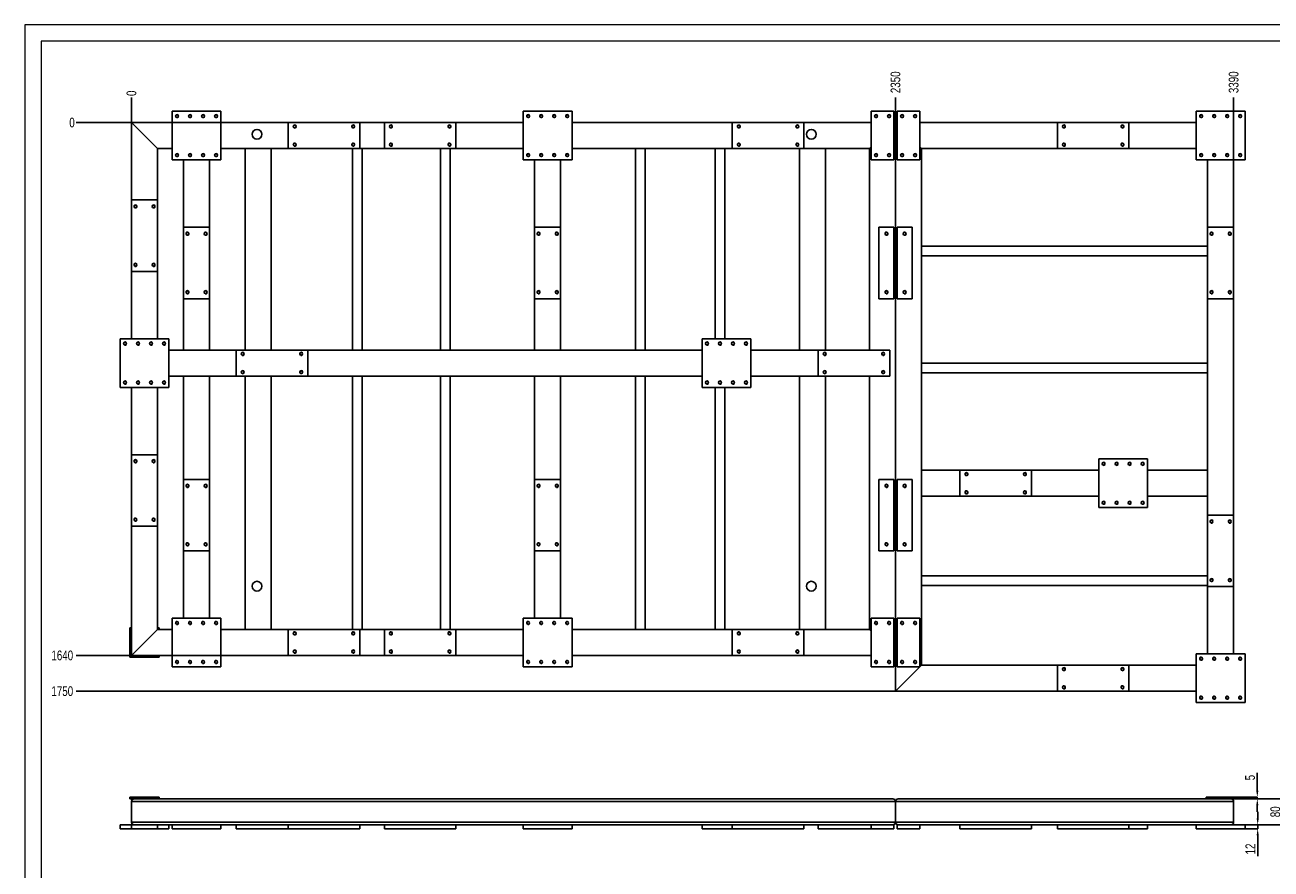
# Model space of a CAD drawing. Header units: millimetres. Extents: x 0 to 841, y 0 to 594.
# Tile 5 of 13: x 0 to 383, y 334 to 594. Entities that reach past the tile are written whole.
import ezdxf

# ---------------------------------------------------------------- set-up
doc = ezdxf.new("R2010")
doc.units = ezdxf.units.MM
doc.header["$PDSIZE"] = -1
doc.layers.add('COTES', color=1, linetype='Continuous')
doc.layers.add('TRAIT-FINS', color=9, linetype='Continuous')
doc.layers.add('TRAIT-FORT', color=4, linetype='Continuous', lineweight=25)
doc.styles.add('SLDTEXTSTYLE0', font='TXT', dxfattribs={"width": 0.75})
doc.dimstyles.new('SLDDIMSTYLE4', dxfattribs={"dimtxt": 3, "dimasz": 0.333333, "dimexe": 0, "dimexo": 0.0625, "dimgap": 0.75, "dimtad": 0, "dimtih": 1, "dimtoh": 1, "dimdec": 0, "dimlfac": 10, "dimrnd": 1e-09, "dimdsep": 46, "dimtxsty": 'SLDTEXTSTYLE0', "dimblk1": 'ORIGIN', "dimblk2": 'ORIGIN', "dimsah": 1, "dimcen": 0.09, "dimadec": 0, "dimazin": 2, "dimtfac": 1, "dimtdec": 0, "dimtofl": 0, "dimtmove": 0, "dimatfit": 3, "dimldrblk": 'ORIGIN', "dimfxl": 1, "dimfrac": 2, "dimtolj": 1, "dimtzin": 12, "dimarcsym": 0})
doc.dimstyles.new('SLDDIMSTYLE5', dxfattribs={"dimtxt": 3, "dimasz": 2, "dimexe": 0, "dimexo": 0.0625, "dimgap": 0.75, "dimtad": 0, "dimtih": 1, "dimtoh": 1, "dimdec": 0, "dimlfac": 10, "dimrnd": 1e-09, "dimzin": 12, "dimdsep": 46, "dimtxsty": 'SLDTEXTSTYLE0', "dimsah": 1, "dimcen": 0.09, "dimadec": 0, "dimazin": 3, "dimtfac": 1, "dimtdec": 0, "dimtofl": 0, "dimtmove": 0, "dimatfit": 3, "dimfxl": 1, "dimfrac": 2, "dimtolj": 1, "dimtzin": 12, "dimarcsym": 0})
doc.dimstyles.new('SLDDIMSTYLE7', dxfattribs={"dimtxt": 3, "dimasz": 2, "dimexe": 0, "dimexo": 0.0625, "dimgap": 0.75, "dimtad": 1, "dimdec": 0, "dimlfac": 10, "dimrnd": 1e-09, "dimzin": 12, "dimdsep": 46, "dimtxsty": 'SLDTEXTSTYLE0', "dimsah": 1, "dimcen": 0.09, "dimadec": 0, "dimazin": 3, "dimtfac": 1, "dimtdec": 0, "dimtmove": 0, "dimatfit": 0, "dimfxl": 1, "dimfrac": 2, "dimtolj": 1, "dimtzin": 12, "dimarcsym": 0})

# ---------------------------------------------------------------- blocks, each defined once
blk = doc.blocks.new('_D_122')
at = {"layer": 'COTES', "color": 0, "lineweight": -2, "transparency": 16777216}
for p, q in [((379.06, 358.33), (379.06, 363.85)), ((372.34, 356.33), (379.06, 356.33)), ((372.34, 355.83), (379.06, 355.83)), ((379.06, 355.83), (379.06, 356.33)), ((379.06, 353.83), (379.06, 351.83))]:
    blk.add_line(p, q, dxfattribs=at)
at = {"layer": 'COTES', "color": 0, "transparency": 16777216}
for points in [[(378.72, 358.33), (379.39, 358.33), (379.06, 356.33)], [(378.72, 353.83), (379.39, 353.83), (379.06, 355.83)]]:
    blk.add_solid(points, dxfattribs=at)
at = {"layer": 'Defpoints', "color": 0, "transparency": 16777216}
for p in [(372.28, 356.33), (372.28, 355.83), (379.06, 356.33)]:
    blk.add_point(p, dxfattribs=at)
at = {"layer": 'COTES', "color": 0, "transparency": 16777216, "insert": (375.31, 362.35), "char_height": 3, "attachment_point": 2, "rotation": 90, "style": 'SLDTEXTSTYLE0'}
blk.add_mtext('\\A1;5', dxfattribs=at)
blk = doc.blocks.new('_D_123')
at = {"layer": 'COTES', "color": 0, "lineweight": -2, "transparency": 16777216}
for p, q in [((372.34, 355.83), (386.82, 355.83)), ((386.82, 349.83), (386.82, 353.83)), ((374.26, 347.83), (386.82, 347.83))]:
    blk.add_line(p, q, dxfattribs=at)
at = {"layer": 'COTES', "color": 0, "transparency": 16777216}
for points in [[(386.48, 353.83), (387.15, 353.83), (386.82, 355.83)], [(386.48, 349.83), (387.15, 349.83), (386.82, 347.83)]]:
    blk.add_solid(points, dxfattribs=at)
at = {"layer": 'Defpoints', "color": 0, "transparency": 16777216}
for p in [(372.28, 355.83), (386.82, 355.83), (374.2, 347.83)]:
    blk.add_point(p, dxfattribs=at)
at = {"layer": 'COTES', "color": 0, "transparency": 16777216, "insert": (383.07, 351.83), "char_height": 3, "attachment_point": 2, "rotation": 90, "style": 'SLDTEXTSTYLE0'}
blk.add_mtext('\\A1;80', dxfattribs=at)
blk = doc.blocks.new('_D_124')
at = {"layer": 'COTES', "color": 0, "lineweight": -2, "transparency": 16777216}
for p, q in [((379.17, 349.83), (379.17, 351.83)), ((375.34, 347.83), (379.17, 347.83)), ((375.34, 346.63), (379.17, 346.63)), ((379.17, 347.83), (379.17, 346.63)), ((379.17, 344.63), (379.17, 338.13))]:
    blk.add_line(p, q, dxfattribs=at)
at = {"layer": 'COTES', "color": 0, "transparency": 16777216}
for points in [[(378.84, 349.83), (379.5, 349.83), (379.17, 347.83)], [(378.84, 344.63), (379.5, 344.63), (379.17, 346.63)]]:
    blk.add_solid(points, dxfattribs=at)
at = {"layer": 'Defpoints', "color": 0, "transparency": 16777216}
for p in [(375.28, 347.83), (375.28, 346.63), (379.17, 347.83)]:
    blk.add_point(p, dxfattribs=at)
at = {"layer": 'COTES', "color": 0, "transparency": 16777216, "insert": (375.42, 340.38), "char_height": 3, "attachment_point": 2, "rotation": 90, "style": 'SLDTEXTSTYLE0'}
blk.add_mtext('\\A1;12', dxfattribs=at)
blk = doc.blocks.new('_D_125')
at = {"layer": 'COTES', "color": 0, "lineweight": -2, "transparency": 16777216}
blk.add_line((32.78, 564), (32.78, 571.65), dxfattribs=at)
at = {"layer": 'Defpoints', "color": 0, "transparency": 16777216}
for p in [(32.78, 571.65), (32.78, 563.94), (32.78, 563.94)]:
    blk.add_point(p, dxfattribs=at)
at = {"layer": 'COTES', "color": 0, "transparency": 16777216, "insert": (32.78, 572.96), "char_height": 3, "attachment_point": 5, "rotation": 90, "style": 'SLDTEXTSTYLE0'}
blk.add_mtext('\\A1;0', dxfattribs=at)
blk = doc.blocks.new('_Origin')
at = {"color": 0, "linetype": 'ByBlock', "lineweight": -2}
blk.add_line((0, 0), (-1, 0), dxfattribs=at)
blk.add_circle((0, 0), 0.5, dxfattribs=at)
blk = doc.blocks.new('_D_126')
at = {"layer": 'COTES', "color": 0, "lineweight": -2, "transparency": 16777216}
blk.add_line((267.78, 564), (267.78, 571.65), dxfattribs=at)
at = {"layer": 'Defpoints', "color": 0, "transparency": 16777216}
for p in [(267.78, 571.65), (32.78, 563.94), (267.78, 563.94)]:
    blk.add_point(p, dxfattribs=at)
at = {"layer": 'COTES', "color": 0, "transparency": 16777216, "insert": (267.78, 576.34), "char_height": 3, "attachment_point": 5, "rotation": 90, "style": 'SLDTEXTSTYLE0'}
blk.add_mtext('\\A1;2350', dxfattribs=at)
blk = doc.blocks.new('_D_127')
at = {"layer": 'COTES', "color": 0, "lineweight": -2, "transparency": 16777216}
blk.add_line((371.78, 531.8), (371.78, 571.65), dxfattribs=at)
at = {"layer": 'Defpoints', "color": 0, "transparency": 16777216}
for p in [(371.78, 571.65), (32.78, 563.94), (371.78, 531.74)]:
    blk.add_point(p, dxfattribs=at)
at = {"layer": 'COTES', "color": 0, "transparency": 16777216, "insert": (371.78, 576.34), "char_height": 3, "attachment_point": 5, "rotation": 90, "style": 'SLDTEXTSTYLE0'}
blk.add_mtext('\\A1;3390', dxfattribs=at)
blk = doc.blocks.new('_D_128')
at = {"layer": 'COTES', "color": 0, "lineweight": -2, "transparency": 16777216}
blk.add_line((80.91, 563.94), (15.8, 563.94), dxfattribs=at)
at = {"layer": 'Defpoints', "color": 0, "transparency": 16777216}
for p in [(15.8, 563.94), (80.98, 563.94), (80.98, 563.94)]:
    blk.add_point(p, dxfattribs=at)
at = {"layer": 'COTES', "color": 0, "transparency": 16777216, "insert": (14.49, 563.94), "char_height": 3, "attachment_point": 5, "style": 'SLDTEXTSTYLE0'}
blk.add_mtext('\\A1;0', dxfattribs=at)
blk = doc.blocks.new('_D_129')
at = {"layer": 'COTES', "color": 0, "lineweight": -2, "transparency": 16777216}
blk.add_line((80.91, 399.94), (15.8, 399.94), dxfattribs=at)
at = {"layer": 'Defpoints', "color": 0, "transparency": 16777216}
for p in [(80.98, 563.94), (15.8, 399.94), (80.98, 399.94)]:
    blk.add_point(p, dxfattribs=at)
at = {"layer": 'COTES', "color": 0, "transparency": 16777216, "insert": (11.49, 399.94), "char_height": 3, "attachment_point": 5, "style": 'SLDTEXTSTYLE0'}
blk.add_mtext('\\A1;1640', dxfattribs=at)
blk = doc.blocks.new('_D_130')
at = {"layer": 'COTES', "color": 0, "lineweight": -2, "transparency": 16777216}
blk.add_line((317.51, 388.94), (15.8, 388.94), dxfattribs=at)
at = {"layer": 'Defpoints', "color": 0, "transparency": 16777216}
for p in [(80.98, 563.94), (15.8, 388.94), (317.58, 388.94)]:
    blk.add_point(p, dxfattribs=at)
at = {"layer": 'COTES', "color": 0, "transparency": 16777216, "insert": (11.49, 388.94), "char_height": 3, "attachment_point": 5, "style": 'SLDTEXTSTYLE0'}
blk.add_mtext('\\A1;1750', dxfattribs=at)

msp = doc.modelspace()

# ---------------------------------------------------------------- linework, layer by layer
at = {"lineweight": 18}
for p, q in [((841, 594), (0, 594)), ((0, 594), (0, 0)), ((5, 589), (5, 5)), ((836, 589), (5, 589))]:
    msp.add_line(p, q, dxfattribs=at)
at = {"layer": 'TRAIT-FINS', "lineweight": 18}
for centre in [(46.78, 565.94), (50.78, 565.94), (54.78, 565.94), (58.78, 565.94), (154.78, 565.94), (158.78, 565.94), (162.78, 565.94), (166.78, 565.94), (261.78, 565.94), (265.78, 565.94), (269.78, 565.94), (273.78, 565.94), (361.78, 565.94), (365.78, 565.94), (369.78, 565.94), (373.78, 565.94), (82.98, 562.74), (100.98, 562.74), (112.58, 562.74), (130.58, 562.74), (219.58, 562.74), (237.58, 562.74), (319.58, 562.74), (337.58, 562.74), (82.98, 557.14), (100.98, 557.14), (112.58, 557.14), (130.58, 557.14), (219.58, 557.14), (237.58, 557.14), (319.58, 557.14), (337.58, 557.14), (46.78, 553.94), (50.78, 553.94), (54.78, 553.94), (58.78, 553.94), (154.78, 553.94), (158.78, 553.94), (162.78, 553.94), (166.78, 553.94), (261.78, 553.94), (265.78, 553.94), (269.78, 553.94), (273.78, 553.94), (361.78, 553.94), (365.78, 553.94), (369.78, 553.94), (373.78, 553.94), (33.98, 538.14), (39.58, 538.14), (49.98, 529.74), (55.58, 529.74), (157.98, 529.74), (163.58, 529.74), (264.98, 529.74), (270.58, 529.74), (364.98, 529.74), (370.58, 529.74), (33.98, 520.14), (39.58, 520.14), (49.98, 511.74), (55.58, 511.74), (157.98, 511.74), (163.58, 511.74), (264.98, 511.74), (270.58, 511.74), (364.98, 511.74), (370.58, 511.74), (30.78, 495.94), (34.78, 495.94), (38.78, 495.94), (42.78, 495.94), (209.78, 495.94), (213.78, 495.94), (217.78, 495.94), (221.78, 495.94), (66.98, 492.74), (84.98, 492.74), (245.98, 492.74), (263.98, 492.74), (66.98, 487.14), (84.98, 487.14), (245.98, 487.14), (263.98, 487.14), (30.78, 483.94), (34.78, 483.94), (38.78, 483.94), (42.78, 483.94), (209.78, 483.94), (213.78, 483.94), (217.78, 483.94), (221.78, 483.94), (33.98, 459.74), (39.58, 459.74), (289.58, 455.74), (307.58, 455.74), (331.78, 458.94), (335.78, 458.94), (339.78, 458.94), (343.78, 458.94), (49.98, 452.14), (55.58, 452.14), (157.98, 452.14), (163.58, 452.14), (264.98, 452.14), (270.58, 452.14), (289.58, 450.14), (307.58, 450.14), (331.78, 446.94), (335.78, 446.94), (339.78, 446.94), (343.78, 446.94), (33.98, 441.74), (39.58, 441.74), (364.98, 441.14), (370.58, 441.14), (49.98, 434.14), (55.58, 434.14), (157.98, 434.14), (163.58, 434.14), (264.98, 434.14), (270.58, 434.14), (364.98, 423.14), (370.58, 423.14), (46.78, 409.94), (50.78, 409.94), (54.78, 409.94), (58.78, 409.94), (154.78, 409.94), (158.78, 409.94), (162.78, 409.94), (166.78, 409.94), (261.78, 409.94), (265.78, 409.94), (269.78, 409.94), (273.78, 409.94), (82.98, 406.74), (100.98, 406.74), (112.58, 406.74), (130.58, 406.74), (219.58, 406.74), (237.58, 406.74), (82.98, 401.14), (100.98, 401.14), (112.58, 401.14), (130.58, 401.14), (219.58, 401.14), (237.58, 401.14), (361.78, 398.94), (365.78, 398.94), (369.78, 398.94), (373.78, 398.94), (46.78, 397.94), (50.78, 397.94), (54.78, 397.94), (58.78, 397.94), (154.78, 397.94), (158.78, 397.94), (162.78, 397.94), (166.78, 397.94), (261.78, 397.94), (265.78, 397.94), (269.78, 397.94), (273.78, 397.94), (319.58, 395.74), (337.58, 395.74), (319.58, 390.14), (337.58, 390.14), (361.78, 386.94), (365.78, 386.94), (369.78, 386.94), (373.78, 386.94)]:
    msp.add_arc(centre, 0.5, 255, 195, dxfattribs=at)
at = {"layer": 'TRAIT-FORT', "lineweight": 25}
for p, q in [((60.28, 567.44), (45.28, 567.44)), ((45.28, 567.44), (45.28, 552.44)), ((60.28, 552.44), (60.28, 567.44)), ((168.28, 567.44), (153.28, 567.44)), ((153.28, 567.44), (153.28, 552.44)), ((168.28, 552.44), (168.28, 567.44)), ((260.28, 567.44), (260.28, 552.44)), ((267.28, 567.44), (260.28, 567.44)), ((267.28, 567.44), (267.28, 552.44)), ((275.28, 567.44), (268.28, 567.44)), ((268.28, 552.44), (268.28, 567.44)), ((275.28, 552.44), (275.28, 567.44)), ((375.28, 567.44), (360.28, 567.44)), ((360.28, 567.44), (360.28, 552.44)), ((375.28, 552.44), (375.28, 567.44)), ((32.78, 563.94), (32.78, 540.14)), ((32.78, 563.94), (33.58, 563.14)), ((45.28, 563.94), (32.78, 563.94)), ((33.58, 563.14), (32.78, 563.94)), ((80.98, 563.94), (60.28, 563.94)), ((102.98, 563.94), (80.98, 563.94)), ((80.98, 563.94), (80.98, 555.94)), ((110.58, 563.94), (102.98, 563.94)), ((102.98, 555.94), (102.98, 563.94)), ((132.58, 563.94), (110.58, 563.94)), ((110.58, 563.94), (110.58, 555.94)), ((153.28, 563.94), (132.58, 563.94)), ((132.58, 555.94), (132.58, 563.94)), ((217.58, 563.94), (168.28, 563.94)), ((239.58, 563.94), (217.58, 563.94)), ((217.58, 563.94), (217.58, 555.94)), ((260.28, 563.94), (239.58, 563.94)), ((239.58, 555.94), (239.58, 563.94)), ((267.78, 563.94), (267.28, 563.94)), ((267.78, 563.94), (267.28, 563.44)), ((267.28, 563.44), (267.78, 563.94)), ((267.78, 399.94), (267.78, 563.94)), ((267.78, 563.94), (268.28, 563.94)), ((268.28, 563.44), (267.78, 563.94)), ((267.78, 388.94), (267.78, 563.94)), ((267.78, 563.94), (268.28, 563.44)), ((275.28, 563.94), (317.58, 563.94)), ((339.58, 563.94), (317.58, 563.94)), ((317.58, 563.94), (317.58, 555.94)), ((339.58, 563.94), (360.28, 563.94)), ((339.58, 555.94), (339.58, 563.94)), ((33.58, 563.14), (39.98, 556.74)), ((39.98, 556.74), (40.78, 555.94)), ((40.78, 555.94), (39.98, 556.74)), ((40.78, 555.94), (40.78, 540.14)), ((45.28, 555.94), (40.78, 555.94)), ((67.78, 555.94), (60.28, 555.94)), ((67.78, 555.94), (67.78, 493.94)), ((67.78, 555.94), (68.58, 555.94)), ((74.98, 555.94), (68.58, 555.94)), ((74.98, 555.94), (75.78, 555.94)), ((75.78, 555.94), (75.78, 493.94)), ((80.98, 555.94), (75.78, 555.94)), ((80.98, 555.94), (102.98, 555.94)), ((100.78, 493.94), (100.78, 555.94)), ((110.58, 555.94), (102.98, 555.94)), ((103.78, 493.94), (103.78, 555.94)), ((110.58, 555.94), (132.58, 555.94)), ((127.78, 493.94), (127.78, 555.94)), ((130.78, 493.94), (130.78, 555.94)), ((153.28, 555.94), (132.58, 555.94)), ((217.58, 555.94), (168.28, 555.94)), ((187.78, 493.94), (187.78, 555.94)), ((190.78, 493.94), (190.78, 555.94)), ((212.28, 497.44), (212.28, 555.94)), ((215.28, 497.44), (215.28, 555.94)), ((217.58, 555.94), (239.58, 555.94)), ((238.28, 555.94), (238.28, 493.94)), ((245.48, 555.94), (239.58, 555.94)), ((245.48, 555.94), (246.28, 555.94)), ((246.28, 555.94), (246.28, 493.94)), ((259.78, 555.94), (246.28, 555.94)), ((260.28, 556.44), (259.78, 555.94)), ((259.78, 555.94), (260.28, 556.44)), ((259.78, 493.94), (259.78, 555.94)), ((275.78, 555.94), (275.28, 556.44)), ((275.28, 556.44), (275.78, 555.94)), ((275.78, 555.94), (317.58, 555.94)), ((275.78, 456.94), (275.78, 555.94)), ((317.58, 555.94), (339.58, 555.94)), ((339.58, 555.94), (360.28, 555.94)), ((45.28, 552.44), (60.28, 552.44)), ((48.78, 552.44), (48.78, 531.74)), ((56.78, 552.44), (56.78, 531.74)), ((153.28, 552.44), (168.28, 552.44)), ((156.78, 552.44), (156.78, 531.74)), ((164.78, 552.44), (164.78, 531.74)), ((260.28, 552.44), (267.28, 552.44)), ((268.28, 552.44), (275.28, 552.44)), ((360.28, 552.44), (375.28, 552.44)), ((363.78, 552.44), (363.78, 531.74)), ((371.78, 552.44), (371.78, 531.74)), ((32.78, 540.14), (32.78, 518.14)), ((40.78, 540.14), (32.78, 540.14)), ((40.78, 518.14), (40.78, 540.14)), ((48.78, 531.74), (48.78, 509.74)), ((56.78, 531.74), (48.78, 531.74)), ((56.78, 509.74), (56.78, 531.74)), ((156.78, 531.74), (156.78, 509.74)), ((164.78, 531.74), (156.78, 531.74)), ((164.78, 509.74), (164.78, 531.74)), ((262.68, 531.74), (262.68, 509.74)), ((267.28, 531.74), (262.68, 531.74)), ((267.28, 531.74), (267.28, 509.74)), ((272.88, 531.74), (268.28, 531.74)), ((268.28, 509.74), (268.28, 531.74)), ((272.88, 509.74), (272.88, 531.74)), ((363.78, 531.74), (363.78, 509.74)), ((371.78, 531.74), (363.78, 531.74)), ((371.78, 509.74), (371.78, 531.74)), ((363.78, 525.94), (275.78, 525.94)), ((363.78, 522.94), (275.78, 522.94)), ((32.78, 518.14), (32.78, 497.44)), ((32.78, 518.14), (40.78, 518.14)), ((40.78, 518.14), (40.78, 497.44)), ((48.78, 509.74), (48.78, 493.94)), ((48.78, 509.74), (56.78, 509.74)), ((56.78, 509.74), (56.78, 493.94)), ((156.78, 509.74), (156.78, 493.94)), ((156.78, 509.74), (164.78, 509.74)), ((164.78, 509.74), (164.78, 493.94)), ((262.68, 509.74), (267.28, 509.74)), ((268.28, 509.74), (272.88, 509.74)), ((363.78, 509.74), (363.78, 456.94)), ((363.78, 509.74), (371.78, 509.74)), ((371.78, 509.74), (371.78, 443.14)), ((44.28, 497.44), (29.28, 497.44)), ((29.28, 497.44), (29.28, 482.44)), ((44.28, 482.44), (44.28, 497.44)), ((223.28, 497.44), (208.28, 497.44)), ((208.28, 497.44), (208.28, 482.44)), ((223.28, 482.44), (223.28, 497.44)), ((48.78, 493.94), (44.28, 493.94)), ((49.58, 493.94), (48.78, 493.94)), ((55.98, 493.94), (49.58, 493.94)), ((56.78, 493.94), (55.98, 493.94)), ((64.98, 493.94), (56.78, 493.94)), ((86.98, 493.94), (64.98, 493.94)), ((64.98, 493.94), (64.98, 485.94)), ((156.78, 493.94), (86.98, 493.94)), ((86.98, 485.94), (86.98, 493.94)), ((157.58, 493.94), (156.78, 493.94)), ((163.98, 493.94), (157.58, 493.94)), ((164.78, 493.94), (163.98, 493.94)), ((208.28, 493.94), (164.78, 493.94)), ((238.28, 493.94), (223.28, 493.94)), ((239.08, 493.94), (238.28, 493.94)), ((243.98, 493.94), (239.08, 493.94)), ((265.98, 493.94), (243.98, 493.94)), ((243.98, 493.94), (243.98, 485.94)), ((265.98, 485.94), (265.98, 493.94)), ((363.78, 489.94), (275.78, 489.94)), ((363.78, 486.94), (275.78, 486.94)), ((48.78, 485.94), (44.28, 485.94)), ((48.78, 485.94), (48.78, 454.14)), ((48.78, 485.94), (49.58, 485.94)), ((49.58, 485.94), (55.98, 485.94)), ((55.98, 485.94), (56.78, 485.94)), ((56.78, 485.94), (56.78, 454.14)), ((64.98, 485.94), (56.78, 485.94)), ((64.98, 485.94), (86.98, 485.94)), ((67.78, 485.94), (67.78, 407.94)), ((75.78, 485.94), (75.78, 407.94)), ((156.78, 485.94), (86.98, 485.94)), ((100.78, 407.94), (100.78, 485.94)), ((103.78, 407.94), (103.78, 485.94)), ((127.78, 407.94), (127.78, 485.94)), ((130.78, 407.94), (130.78, 485.94)), ((156.78, 485.94), (156.78, 454.14)), ((156.78, 485.94), (157.58, 485.94)), ((157.58, 485.94), (163.98, 485.94)), ((163.98, 485.94), (164.78, 485.94)), ((164.78, 485.94), (164.78, 454.14)), ((208.28, 485.94), (164.78, 485.94)), ((187.78, 407.94), (187.78, 485.94)), ((190.78, 407.94), (190.78, 485.94)), ((238.28, 485.94), (223.28, 485.94)), ((238.28, 485.94), (238.28, 407.94)), ((238.28, 485.94), (239.08, 485.94)), ((239.08, 485.94), (243.98, 485.94)), ((243.98, 485.94), (265.98, 485.94)), ((246.28, 485.94), (246.28, 407.94)), ((259.78, 407.94), (259.78, 485.94)), ((29.28, 482.44), (44.28, 482.44)), ((32.78, 482.44), (32.78, 461.74)), ((40.78, 482.44), (40.78, 461.74)), ((208.28, 482.44), (223.28, 482.44)), ((212.28, 407.94), (212.28, 482.44)), ((215.28, 407.94), (215.28, 482.44)), ((32.78, 461.74), (32.78, 439.74)), ((40.78, 461.74), (32.78, 461.74)), ((40.78, 439.74), (40.78, 461.74)), ((345.28, 460.44), (330.28, 460.44)), ((330.28, 460.44), (330.28, 445.44)), ((345.28, 445.44), (345.28, 460.44)), ((287.58, 456.94), (275.78, 456.94)), ((275.78, 456.14), (275.78, 456.94)), ((275.78, 449.74), (275.78, 456.14)), ((309.58, 456.94), (287.58, 456.94)), ((287.58, 456.94), (287.58, 448.94)), ((330.28, 456.94), (309.58, 456.94)), ((309.58, 448.94), (309.58, 456.94)), ((363.78, 456.94), (345.28, 456.94)), ((363.78, 456.94), (363.78, 456.14)), ((363.78, 456.14), (363.78, 449.74)), ((48.78, 454.14), (48.78, 432.14)), ((56.78, 454.14), (48.78, 454.14)), ((56.78, 432.14), (56.78, 454.14)), ((156.78, 454.14), (156.78, 432.14)), ((164.78, 454.14), (156.78, 454.14)), ((164.78, 432.14), (164.78, 454.14)), ((262.68, 454.14), (262.68, 432.14)), ((267.28, 454.14), (262.68, 454.14)), ((267.28, 454.14), (267.28, 432.14)), ((272.88, 454.14), (268.28, 454.14)), ((268.28, 432.14), (268.28, 454.14)), ((272.88, 432.14), (272.88, 454.14)), ((275.78, 448.94), (275.78, 449.74)), ((287.58, 448.94), (275.78, 448.94)), ((275.78, 396.94), (275.78, 448.94)), ((287.58, 448.94), (309.58, 448.94)), ((330.28, 448.94), (309.58, 448.94)), ((363.78, 448.94), (345.28, 448.94)), ((363.78, 449.74), (363.78, 448.94)), ((363.78, 448.94), (363.78, 443.14)), ((330.28, 445.44), (345.28, 445.44)), ((363.78, 443.14), (363.78, 421.14)), ((371.78, 443.14), (363.78, 443.14)), ((371.78, 421.14), (371.78, 443.14)), ((32.78, 439.74), (32.78, 399.94)), ((32.78, 439.74), (40.78, 439.74)), ((40.78, 439.74), (40.78, 407.94)), ((48.78, 432.14), (48.78, 411.44)), ((48.78, 432.14), (56.78, 432.14)), ((56.78, 432.14), (56.78, 411.44)), ((156.78, 432.14), (156.78, 411.44)), ((156.78, 432.14), (164.78, 432.14)), ((164.78, 432.14), (164.78, 411.44)), ((262.68, 432.14), (267.28, 432.14)), ((268.28, 432.14), (272.88, 432.14)), ((363.78, 424.44), (275.78, 424.44)), ((363.78, 421.44), (275.78, 421.44)), ((363.78, 421.14), (363.78, 400.44)), ((363.78, 421.14), (371.78, 421.14)), ((371.78, 421.14), (371.78, 400.44)), ((60.28, 411.44), (45.28, 411.44)), ((45.28, 411.44), (45.28, 396.44)), ((60.28, 396.44), (60.28, 411.44)), ((168.28, 411.44), (153.28, 411.44)), ((153.28, 411.44), (153.28, 396.44)), ((168.28, 396.44), (168.28, 411.44)), ((260.28, 411.44), (260.28, 396.44)), ((267.28, 411.44), (260.28, 411.44)), ((267.28, 411.44), (267.28, 396.44)), ((275.28, 411.44), (268.28, 411.44)), ((268.28, 396.44), (268.28, 411.44)), ((275.28, 396.44), (275.28, 411.44)), ((32.28, 399.44), (32.28, 408.44)), ((32.28, 408.44), (32.78, 408.44)), ((39.98, 407.14), (33.58, 400.74)), ((40.78, 407.94), (39.98, 407.14)), ((39.98, 407.14), (40.78, 407.94)), ((40.78, 408.44), (41.28, 408.44)), ((40.78, 407.94), (45.28, 407.94)), ((41.28, 408.44), (41.28, 407.94)), ((60.28, 407.94), (67.78, 407.94)), ((68.58, 407.94), (67.78, 407.94)), ((74.98, 407.94), (68.58, 407.94)), ((75.78, 407.94), (74.98, 407.94)), ((75.78, 407.94), (80.98, 407.94)), ((102.98, 407.94), (80.98, 407.94)), ((80.98, 407.94), (80.98, 399.94)), ((102.98, 407.94), (110.58, 407.94)), ((102.98, 399.94), (102.98, 407.94)), ((132.58, 407.94), (110.58, 407.94)), ((110.58, 407.94), (110.58, 399.94)), ((132.58, 407.94), (153.28, 407.94)), ((132.58, 399.94), (132.58, 407.94)), ((168.28, 407.94), (217.58, 407.94)), ((239.58, 407.94), (217.58, 407.94)), ((217.58, 407.94), (217.58, 399.94)), ((245.48, 407.94), (239.58, 407.94)), ((239.58, 399.94), (239.58, 407.94)), ((246.28, 407.94), (245.48, 407.94)), ((246.28, 407.94), (259.78, 407.94)), ((259.78, 407.94), (260.28, 407.44)), ((260.28, 407.44), (259.78, 407.94)), ((41.28, 399.44), (32.28, 399.44)), ((33.58, 400.74), (32.78, 399.94)), ((32.78, 399.94), (33.58, 400.74)), ((32.78, 399.94), (45.28, 399.94)), ((41.28, 399.94), (41.28, 399.44)), ((60.28, 399.94), (80.98, 399.94)), ((80.98, 399.94), (102.98, 399.94)), ((102.98, 399.94), (110.58, 399.94)), ((110.58, 399.94), (132.58, 399.94)), ((132.58, 399.94), (153.28, 399.94)), ((168.28, 399.94), (217.58, 399.94)), ((217.58, 399.94), (239.58, 399.94)), ((239.58, 399.94), (260.28, 399.94)), ((267.28, 400.44), (267.78, 399.94)), ((267.78, 399.94), (267.28, 400.44)), ((267.28, 399.94), (267.78, 399.94)), ((375.28, 400.44), (360.28, 400.44)), ((360.28, 400.44), (360.28, 385.44)), ((375.28, 385.44), (375.28, 400.44)), ((45.28, 396.44), (60.28, 396.44)), ((153.28, 396.44), (168.28, 396.44)), ((260.28, 396.44), (267.28, 396.44)), ((268.28, 396.44), (275.28, 396.44)), ((274.98, 396.14), (268.58, 389.74)), ((275.78, 396.94), (274.98, 396.14)), ((274.98, 396.14), (275.78, 396.94)), ((317.58, 396.94), (275.78, 396.94)), ((339.58, 396.94), (317.58, 396.94)), ((317.58, 396.94), (317.58, 388.94)), ((360.28, 396.94), (339.58, 396.94)), ((339.58, 388.94), (339.58, 396.94)), ((268.58, 389.74), (267.78, 388.94)), ((267.78, 388.94), (268.58, 389.74)), ((317.58, 388.94), (267.78, 388.94)), ((317.58, 388.94), (339.58, 388.94)), ((360.28, 388.94), (339.58, 388.94)), ((360.28, 385.44), (375.28, 385.44)), ((32.27, 356.33), (32.27, 355.83)), ((32.27, 356.33), (41.28, 356.33)), ((32.27, 355.83), (33.57, 355.83)), ((32.78, 355.03), (32.78, 348.63)), ((267.78, 355.03), (32.78, 355.03)), ((266.97, 355.83), (33.57, 355.83)), ((41.28, 356.33), (41.28, 355.83)), ((267.78, 355.03), (267.78, 348.63)), ((267.78, 355.03), (371.78, 355.03)), ((268.57, 355.83), (363.28, 355.83)), ((363.28, 356.33), (363.28, 355.83)), ((363.28, 356.33), (372.27, 356.33)), ((363.28, 355.83), (372.27, 355.83)), ((371.78, 355.03), (371.78, 348.63)), ((372.27, 356.33), (372.27, 355.83)), ((29.27, 346.63), (29.27, 347.83)), ((32.78, 347.83), (29.27, 347.83)), ((32.78, 346.63), (29.27, 346.63)), ((267.78, 348.63), (32.78, 348.63)), ((33.57, 347.83), (32.78, 347.83)), ((32.78, 346.63), (32.78, 347.83)), ((40.77, 346.63), (32.78, 346.63)), ((45.28, 347.83), (33.57, 347.83)), ((40.77, 346.63), (40.77, 347.83)), ((44.28, 346.63), (40.77, 346.63)), ((44.28, 346.63), (44.28, 347.83)), ((45.28, 346.63), (45.28, 347.83)), ((60.28, 347.83), (45.28, 347.83)), ((60.28, 346.63), (45.28, 346.63)), ((80.97, 347.83), (60.28, 347.83)), ((60.28, 346.63), (60.28, 347.83)), ((64.98, 346.63), (64.98, 347.83)), ((80.97, 346.63), (64.98, 346.63)), ((102.97, 347.83), (80.97, 347.83)), ((80.97, 346.63), (80.97, 347.83)), ((102.97, 346.63), (80.97, 346.63)), ((110.58, 347.83), (102.97, 347.83)), ((102.97, 346.63), (102.97, 347.83)), ((132.58, 347.83), (110.58, 347.83)), ((110.58, 346.63), (110.58, 347.83)), ((132.58, 346.63), (110.58, 346.63)), ((153.27, 347.83), (132.58, 347.83)), ((132.58, 346.63), (132.58, 347.83)), ((153.27, 346.63), (153.27, 347.83)), ((168.27, 347.83), (153.27, 347.83)), ((168.27, 346.63), (153.27, 346.63)), ((217.58, 347.83), (168.27, 347.83)), ((168.27, 346.63), (168.27, 347.83)), ((208.28, 346.63), (208.28, 347.83)), ((217.58, 346.63), (208.28, 346.63)), ((217.58, 346.63), (217.58, 347.83)), ((239.58, 347.83), (217.58, 347.83)), ((239.58, 346.63), (217.58, 346.63)), ((260.28, 347.83), (239.58, 347.83)), ((239.58, 346.63), (239.58, 347.83)), ((243.98, 346.63), (243.98, 347.83)), ((260.28, 346.63), (243.98, 346.63)), ((260.28, 346.63), (260.28, 347.83)), ((267.28, 347.83), (260.28, 347.83)), ((267.28, 346.63), (260.28, 346.63)), ((267.28, 347.83), (267.28, 346.63)), ((267.78, 348.63), (371.78, 348.63)), ((275.27, 347.83), (268.27, 347.83)), ((268.27, 347.83), (268.27, 346.63)), ((275.27, 346.63), (268.27, 346.63)), ((275.27, 347.83), (317.58, 347.83)), ((275.27, 346.63), (275.27, 347.83)), ((287.57, 346.63), (287.57, 347.83)), ((309.58, 346.63), (287.57, 346.63)), ((309.58, 346.63), (309.58, 347.83)), ((317.58, 346.63), (317.58, 347.83)), ((339.58, 347.83), (317.58, 347.83)), ((339.58, 346.63), (317.58, 346.63)), ((339.58, 347.83), (360.28, 347.83)), ((339.58, 346.63), (339.58, 347.83)), ((345.28, 346.63), (339.58, 346.63)), ((345.28, 346.63), (345.28, 347.83)), ((375.27, 347.83), (360.28, 347.83)), ((360.28, 346.63), (360.28, 347.83)), ((375.27, 346.63), (360.28, 346.63)), ((375.27, 346.63), (375.27, 347.83))]:
    msp.add_line(p, q, dxfattribs=at)
for centre, radius in [((46.78, 565.94), 0.425), ((50.78, 565.94), 0.425), ((54.78, 565.94), 0.425), ((58.78, 565.94), 0.425), ((154.78, 565.94), 0.425), ((158.78, 565.94), 0.425), ((162.78, 565.94), 0.425), ((166.78, 565.94), 0.425), ((261.78, 565.94), 0.425), ((265.78, 565.94), 0.425), ((269.78, 565.94), 0.425), ((273.78, 565.94), 0.425), ((361.78, 565.94), 0.425), ((365.78, 565.94), 0.425), ((369.78, 565.94), 0.425), ((373.78, 565.94), 0.425), ((71.37, 560.34), 1.5), ((82.98, 562.74), 0.425), ((100.98, 562.74), 0.425), ((112.58, 562.74), 0.425), ((130.58, 562.74), 0.425), ((219.58, 562.74), 0.425), ((237.58, 562.74), 0.425), ((241.86, 560.34), 1.5), ((319.58, 562.74), 0.425), ((337.58, 562.74), 0.425), ((82.98, 557.14), 0.425), ((100.98, 557.14), 0.425), ((112.58, 557.14), 0.425), ((130.58, 557.14), 0.425), ((219.58, 557.14), 0.425), ((237.58, 557.14), 0.425), ((319.58, 557.14), 0.425), ((337.58, 557.14), 0.425), ((46.78, 553.94), 0.425), ((50.78, 553.94), 0.425), ((54.78, 553.94), 0.425), ((58.78, 553.94), 0.425), ((154.78, 553.94), 0.425), ((158.78, 553.94), 0.425), ((162.78, 553.94), 0.425), ((166.78, 553.94), 0.425), ((261.78, 553.94), 0.425), ((265.78, 553.94), 0.425), ((269.78, 553.94), 0.425), ((273.78, 553.94), 0.425), ((361.78, 553.94), 0.425), ((365.78, 553.94), 0.425), ((369.78, 553.94), 0.425), ((373.78, 553.94), 0.425), ((33.98, 538.14), 0.425), ((39.58, 538.14), 0.425), ((49.98, 529.74), 0.425), ((55.58, 529.74), 0.425), ((157.98, 529.74), 0.425), ((163.58, 529.74), 0.425), ((264.98, 529.74), 0.425), ((270.58, 529.74), 0.425), ((364.98, 529.74), 0.425), ((370.58, 529.74), 0.425), ((33.98, 520.14), 0.425), ((39.58, 520.14), 0.425), ((49.98, 511.74), 0.425), ((55.58, 511.74), 0.425), ((157.98, 511.74), 0.425), ((163.58, 511.74), 0.425), ((264.98, 511.74), 0.425), ((270.58, 511.74), 0.425), ((364.98, 511.74), 0.425), ((370.58, 511.74), 0.425), ((30.78, 495.94), 0.425), ((34.78, 495.94), 0.425), ((38.78, 495.94), 0.425), ((42.78, 495.94), 0.425), ((209.78, 495.94), 0.425), ((213.78, 495.94), 0.425), ((217.78, 495.94), 0.425), ((221.78, 495.94), 0.425), ((66.98, 492.74), 0.425), ((84.98, 492.74), 0.425), ((245.98, 492.74), 0.425), ((263.98, 492.74), 0.425), ((66.98, 487.14), 0.425), ((84.98, 487.14), 0.425), ((245.98, 487.14), 0.425), ((263.98, 487.14), 0.425), ((30.78, 483.94), 0.425), ((34.78, 483.94), 0.425), ((38.78, 483.94), 0.425), ((42.78, 483.94), 0.425), ((209.78, 483.94), 0.425), ((213.78, 483.94), 0.425), ((217.78, 483.94), 0.425), ((221.78, 483.94), 0.425), ((33.98, 459.74), 0.425), ((39.58, 459.74), 0.425), ((289.58, 455.74), 0.425), ((307.58, 455.74), 0.425), ((331.78, 458.94), 0.425), ((335.78, 458.94), 0.425), ((339.78, 458.94), 0.425), ((343.78, 458.94), 0.425), ((49.98, 452.14), 0.425), ((55.58, 452.14), 0.425), ((157.98, 452.14), 0.425), ((163.58, 452.14), 0.425), ((264.98, 452.14), 0.425), ((270.58, 452.14), 0.425), ((289.58, 450.14), 0.425), ((307.58, 450.14), 0.425), ((331.78, 446.94), 0.425), ((335.78, 446.94), 0.425), ((339.78, 446.94), 0.425), ((343.78, 446.94), 0.425), ((33.98, 441.74), 0.425), ((39.58, 441.74), 0.425), ((364.98, 441.14), 0.425), ((370.58, 441.14), 0.425), ((49.98, 434.14), 0.425), ((55.58, 434.14), 0.425), ((157.98, 434.14), 0.425), ((163.58, 434.14), 0.425), ((264.98, 434.14), 0.425), ((270.58, 434.14), 0.425), ((71.37, 421.26), 1.5), ((241.86, 421.26), 1.5), ((364.98, 423.14), 0.425), ((370.58, 423.14), 0.425), ((46.78, 409.94), 0.425), ((50.78, 409.94), 0.425), ((54.78, 409.94), 0.425), ((58.78, 409.94), 0.425), ((154.78, 409.94), 0.425), ((158.78, 409.94), 0.425), ((162.78, 409.94), 0.425), ((166.78, 409.94), 0.425), ((261.78, 409.94), 0.425), ((265.78, 409.94), 0.425), ((269.78, 409.94), 0.425), ((273.78, 409.94), 0.425), ((82.98, 406.74), 0.425), ((100.98, 406.74), 0.425), ((112.58, 406.74), 0.425), ((130.58, 406.74), 0.425), ((219.58, 406.74), 0.425), ((237.58, 406.74), 0.425), ((82.98, 401.14), 0.425), ((100.98, 401.14), 0.425), ((112.58, 401.14), 0.425), ((130.58, 401.14), 0.425), ((219.58, 401.14), 0.425), ((237.58, 401.14), 0.425), ((361.78, 398.94), 0.425), ((365.78, 398.94), 0.425), ((369.78, 398.94), 0.425), ((373.78, 398.94), 0.425), ((46.78, 397.94), 0.425), ((50.78, 397.94), 0.425), ((54.78, 397.94), 0.425), ((58.78, 397.94), 0.425), ((154.78, 397.94), 0.425), ((158.78, 397.94), 0.425), ((162.78, 397.94), 0.425), ((166.78, 397.94), 0.425), ((261.78, 397.94), 0.425), ((265.78, 397.94), 0.425), ((269.78, 397.94), 0.425), ((273.78, 397.94), 0.425), ((319.58, 395.74), 0.425), ((337.58, 395.74), 0.425), ((319.58, 390.14), 0.425), ((337.58, 390.14), 0.425), ((361.78, 386.94), 0.425), ((365.78, 386.94), 0.425), ((369.78, 386.94), 0.425), ((373.78, 386.94), 0.425)]:
    msp.add_circle(centre, radius, dxfattribs=at)
for centre, start, end in [((33.58, 355.03), 90, 180), ((266.98, 355.03), 0, 90), ((268.58, 355.03), 90, 180), ((370.98, 355.03), 0, 90), ((33.58, 348.63), 180, 270), ((266.98, 348.63), 270, 0), ((268.58, 348.63), 180, 270), ((370.98, 348.63), 270, 0)]:
    msp.add_arc(centre, 0.8, start, end, dxfattribs=at)

# ---------------------------------------------------------------- dimensions: what is measured, and where the dimension line sits
at = {"layer": 'COTES'}
for feature_location, offset, dtype, origin, dimstyle, picture, middle in [((267.78, 563.94), (0, 7.71), 1, (32.78, 563.94), 'SLDDIMSTYLE5', '_D_126', (267.78, 576.34)), ((371.78, 531.74), (0, 39.91), 1, (32.78, 563.94), 'SLDDIMSTYLE5', '_D_127', (371.78, 576.34)), ((32.7750979, 563.93637359), (0, 7.71170086), 1, (32.7750979, 563.93637359), 'SLDDIMSTYLE4', '_D_125', (32.7750979, 572.96057446)), ((80.98, 399.94), (-65.17, 0), 0, (80.98, 563.94), 'SLDDIMSTYLE5', '_D_129', (11.49, 399.94)), ((317.58, 388.94), (-301.77, 0), 0, (80.98, 563.94), 'SLDDIMSTYLE5', '_D_130', (11.49, 388.94)), ((80.9750979, 563.93637359), (-65.17385828, 0), 0, (80.9750979, 563.93637359), 'SLDDIMSTYLE4', '_D_128', (14.48873962, 563.93637359))]:
    dim = msp.add_ordinate_dim(feature_location=feature_location, offset=offset, dtype=dtype, origin=origin, dimstyle=dimstyle, dxfattribs=at)
    dim.commit()
    dim.dimension.update_dxf_attribs({"geometry": picture, "text_midpoint": middle})
for base, p1, p2, picture, middle in [((379.06, 356.33), (372.28, 355.83), (372.28, 356.33), '_D_122', (379.06, 362.35)), ((386.82, 355.83), (374.2, 347.83), (372.28, 355.83), '_D_123', (386.82, 351.83)), ((379.17, 347.83), (375.28, 346.63), (375.28, 347.83), '_D_124', (379.17, 340.38))]:
    dim = msp.add_linear_dim(base=base, p1=p1, p2=p2, angle=90, dimstyle='SLDDIMSTYLE7', dxfattribs=at)
    dim.commit()
    dim.dimension.update_dxf_attribs({"geometry": picture, "text_midpoint": middle, "dimtype": 160})

doc.saveas('drawing.dxf')
